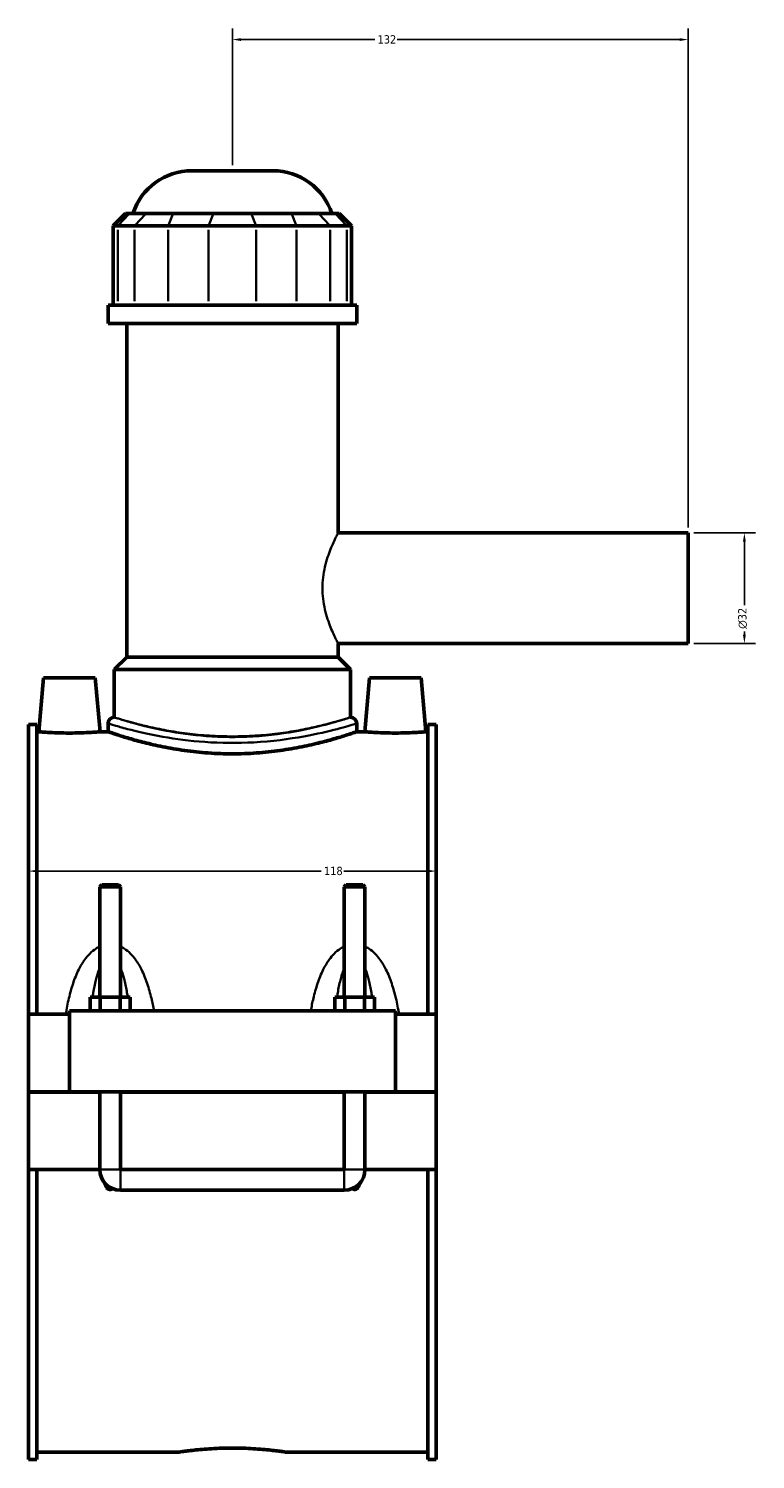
# Model space of a CAD drawing. Header units: millimetres. Extents: x -255 to 976, y -117 to 1182.
# Tile 2 of 8: x -255 to -45, y 241 to 655. Entities that reach past the tile are written whole.
import ezdxf

# ---------------------------------------------------------------- set-up
doc = ezdxf.new("R2010")
doc.units = ezdxf.units.MM
for name, color, linetype, lineweight in [('Dimension (ANSI)', 7, 'Continuous', 25), ('Visible (ANSI)', 7, 'Continuous', 50), ('Visible Narrow (ANSI)', 7, 'Continuous', 35)]:
    doc.layers.add(name, color=color, linetype=linetype, lineweight=lineweight)
doc.styles.add('Note Text (ANSI)', font='tahoma.ttf')
doc.dimstyles.new('Default - mm (ANSI)', dxfattribs={"dimtxt": 2.4, "dimasz": 2.5, "dimexe": 3.175, "dimexo": 1.6002, "dimgap": 0.8, "dimtad": 0, "dimtoh": 1, "dimdec": 0, "dimrnd": 1e-08, "dimzin": 4, "dimdsep": 46, "dimtxsty": 'Note Text (ANSI)', "dimcen": 0.09, "dimdle": 10, "dimclrd": 256, "dimclre": 256, "dimclrt": 5, "dimadec": 1, "dimazin": 1, "dimtfac": 1.27, "dimtofl": 0, "dimtmove": 0, "dimatfit": 3, "dimfxl": 1, "dimtolj": 1, "dimtzin": 4, "dimlwd": -1, "dimlwe": -1, "dimarcsym": 0})

# ---------------------------------------------------------------- blocks, each defined once
blk = doc.blocks.new('*D7')
at = {"layer": 'Defpoints', "color": 0, "transparency": 16777216}
for p in [(-255.45, 411.54), (-137.45, 411.54), (-137.45, 411.05)]:
    blk.add_point(p, dxfattribs=at)
at = {"layer": 'Dimension (ANSI)', "transparency": 16777216}
for p, q in [((-252.95, 411.05), (-170.71, 411.05)), ((-139.95, 411.05), (-164.19, 411.05))]:
    blk.add_line(p, q, dxfattribs=at)
for points in [[(-252.95, 411.47), (-252.95, 410.64), (-255.45, 411.05)], [(-139.95, 411.47), (-139.95, 410.64), (-137.45, 411.05)]]:
    blk.add_solid(points, dxfattribs=at)
at = {"layer": 'Dimension (ANSI)', "color": 5, "transparency": 16777216, "insert": (-169.91, 412.31), "char_height": 2.4, "attachment_point": 1, "style": 'Note Text (ANSI)'}
blk.add_mtext('\\A1;118', dxfattribs=at)
blk = doc.blocks.new('*D8')
at = {"layer": 'Defpoints', "color": 0, "transparency": 16777216}
for p in [(-196.45, 652.05), (-196.45, 614.05), (-64.45, 509.05)]:
    blk.add_point(p, dxfattribs=at)
at = {"layer": 'Dimension (ANSI)', "transparency": 16777216}
for p, q in [((-196.45, 615.65), (-196.45, 655.22)), ((-64.45, 510.65), (-64.45, 655.22)), ((-193.95, 652.05), (-155.2, 652.05)), ((-66.95, 652.05), (-148.7, 652.05))]:
    blk.add_line(p, q, dxfattribs=at)
for points in [[(-193.95, 652.46), (-193.95, 651.63), (-196.45, 652.05)], [(-66.95, 652.46), (-66.95, 651.63), (-64.45, 652.05)]]:
    blk.add_solid(points, dxfattribs=at)
at = {"layer": 'Dimension (ANSI)', "color": 5, "transparency": 16777216, "insert": (-154.4, 653.3), "char_height": 2.4, "attachment_point": 1, "style": 'Note Text (ANSI)'}
blk.add_mtext('\\A1;132', dxfattribs=at)
blk = doc.blocks.new('*D9')
at = {"layer": 'Defpoints', "color": 0, "transparency": 16777216}
for p in [(-64.45, 509.05), (-64.45, 477.05), (-48.18, 477.05)]:
    blk.add_point(p, dxfattribs=at)
at = {"layer": 'Dimension (ANSI)', "transparency": 16777216}
for p, q in [((-62.85, 509.05), (-45, 509.05)), ((-48.18, 506.55), (-48.18, 488.12)), ((-62.85, 477.05), (-45, 477.05)), ((-48.18, 479.55), (-48.18, 480.47))]:
    blk.add_line(p, q, dxfattribs=at)
for points in [[(-48.59, 506.55), (-47.76, 506.55), (-48.18, 509.05)], [(-48.59, 479.55), (-47.76, 479.55), (-48.18, 477.05)]]:
    blk.add_solid(points, dxfattribs=at)
at = {"layer": 'Dimension (ANSI)', "color": 5, "transparency": 16777216, "insert": (-49.98, 481.27), "char_height": 2.4, "attachment_point": 1, "rotation": 90, "style": 'Note Text (ANSI)'}
blk.add_mtext('\\A1;{\\fAIGDT|b0|i0;\\H2.4000;\\ln}\\fTahoma|b0|i0;\\H2.4000;32', dxfattribs=at)

msp = doc.modelspace()

# ---------------------------------------------------------------- linework, layer by layer
at = {"layer": 'Visible (ANSI)'}
for p, q in [((-208.14, 614.05), (-184.75, 614.05)), ((-227.36, 601.66), (-230.96, 598.06)), ((-227.36, 601.66), (-226.27, 601.66)), ((-221.43, 601.66), (-226.27, 601.66)), ((-221.43, 601.66), (-213.64, 601.66)), ((-201.96, 601.66), (-213.64, 601.66)), ((-201.96, 601.66), (-190.94, 601.66)), ((-179.26, 601.66), (-190.94, 601.66)), ((-179.26, 601.66), (-171.46, 601.66)), ((-166.63, 601.66), (-171.46, 601.66)), ((-166.63, 601.66), (-165.53, 601.66)), ((-165.53, 601.66), (-161.93, 598.06)), ((-229.59, 598.06), (-230.96, 598.06)), ((-230.96, 598.06), (-230.96, 575.11)), ((-229.59, 598.06), (-224.76, 598.06)), ((-215.01, 598.06), (-224.76, 598.06)), ((-215.01, 598.06), (-203.34, 598.06)), ((-189.56, 598.06), (-203.34, 598.06)), ((-189.56, 598.06), (-177.88, 598.06)), ((-168.14, 598.06), (-177.88, 598.06)), ((-168.14, 598.06), (-163.3, 598.06)), ((-161.93, 598.06), (-163.3, 598.06)), ((-161.93, 598.06), (-161.93, 575.11)), ((-160.45, 575.11), (-232.45, 575.11)), ((-232.45, 569.8), (-232.45, 575.11)), ((-160.45, 569.8), (-160.45, 575.11)), ((-160.45, 569.8), (-232.45, 569.8)), ((-227.05, 473.05), (-227.05, 569.8)), ((-165.85, 509.05), (-165.85, 569.8)), ((-165.85, 509.05), (-64.45, 509.05)), ((-64.45, 477.05), (-64.45, 509.05)), ((-165.85, 473.05), (-165.85, 477.05)), ((-165.85, 477.05), (-64.45, 477.05)), ((-227.05, 473.05), (-230.65, 469.45)), ((-165.85, 473.05), (-227.05, 473.05)), ((-165.85, 473.05), (-162.25, 469.45)), ((-162.25, 469.45), (-230.65, 469.45)), ((-230.65, 455.62), (-230.65, 469.45)), ((-162.25, 455.62), (-162.25, 469.45)), ((-251.15, 467.05), (-252.51, 451.45)), ((-251.15, 467.05), (-236.15, 467.05)), ((-236.15, 467.05), (-234.78, 451.45)), ((-156.75, 467.05), (-158.11, 451.45)), ((-141.75, 467.05), (-156.75, 467.05)), ((-141.75, 467.05), (-140.38, 451.45)), ((-255.45, 369.55), (-255.45, 453.53)), ((-253.09, 453.53), (-255.45, 453.53)), ((-253.09, 453.53), (-253.09, 369.55)), ((-232.45, 453.82), (-232.45, 451.45)), ((-160.45, 453.82), (-160.45, 451.45)), ((-139.81, 453.53), (-139.81, 369.55)), ((-137.45, 453.53), (-139.81, 453.53)), ((-137.45, 369.55), (-137.45, 453.53)), ((-253.09, 451.45), (-252.51, 451.45)), ((-234.78, 451.45), (-232.45, 451.45)), ((-160.45, 451.45), (-158.11, 451.45)), ((-140.38, 451.45), (-139.81, 451.45)), ((-234.25, 407.1), (-234.85, 406.5)), ((-234.85, 406.5), (-228.85, 406.5)), ((-234.85, 406.5), (-234.85, 374.55)), ((-229.45, 407.1), (-234.25, 407.1)), ((-229.45, 407.1), (-228.85, 406.5)), ((-228.85, 406.5), (-228.85, 374.55)), ((-163.45, 407.1), (-164.05, 406.5)), ((-164.05, 406.5), (-158.05, 406.5)), ((-164.05, 374.55), (-164.05, 406.5)), ((-158.65, 407.1), (-163.45, 407.1)), ((-158.65, 407.1), (-158.05, 406.5)), ((-158.05, 374.55), (-158.05, 406.5)), ((-237.62, 370.55), (-237.62, 374.55)), ((-234.73, 374.55), (-237.62, 374.55)), ((-234.73, 370.55), (-234.73, 374.55)), ((-228.96, 374.55), (-234.73, 374.55)), ((-228.96, 370.55), (-228.96, 374.55)), ((-226.07, 374.55), (-228.96, 374.55)), ((-226.07, 370.55), (-226.07, 374.55)), ((-166.82, 370.55), (-166.82, 374.55)), ((-163.93, 374.55), (-166.82, 374.55)), ((-163.93, 370.55), (-163.93, 374.55)), ((-158.16, 374.55), (-163.93, 374.55)), ((-158.16, 370.55), (-158.16, 374.55)), ((-155.27, 374.55), (-158.16, 374.55)), ((-155.27, 370.55), (-155.27, 374.55)), ((-255.45, 369.55), (-243.65, 369.55)), ((-255.45, 347.1), (-255.45, 369.55)), ((-243.65, 370.55), (-149.25, 370.55)), ((-243.65, 370.55), (-243.65, 347.1)), ((-149.25, 347.1), (-149.25, 370.55)), ((-149.25, 369.55), (-137.45, 369.55)), ((-137.45, 369.55), (-137.45, 347.1)), ((-255.45, 347.1), (-243.65, 347.1)), ((-255.45, 324.55), (-255.45, 347)), ((-234.85, 347), (-255.45, 347)), ((-243.65, 347.1), (-149.25, 347.1)), ((-234.85, 347.1), (-234.85, 347)), ((-234.85, 324.55), (-234.85, 347)), ((-228.85, 347.1), (-228.85, 347)), ((-228.85, 347), (-228.85, 324.55)), ((-164.05, 347), (-228.85, 347)), ((-164.05, 347), (-164.05, 347.1)), ((-164.05, 324.55), (-164.05, 347)), ((-158.05, 347), (-158.05, 347.1)), ((-158.05, 347), (-158.05, 324.55)), ((-137.45, 347), (-158.05, 347)), ((-149.25, 347.1), (-137.45, 347.1)), ((-137.45, 347), (-137.45, 324.55)), ((-255.45, 240.56), (-255.45, 324.55)), ((-255.45, 324.55), (-234.85, 324.55)), ((-253.09, 324.55), (-253.09, 240.56)), ((-228.85, 324.55), (-164.05, 324.55)), ((-158.05, 324.55), (-137.45, 324.55)), ((-139.81, 324.55), (-139.81, 240.56)), ((-137.45, 240.56), (-137.45, 324.55)), ((-228.85, 318.55), (-164.05, 318.55)), ((-253.09, 240.56), (-255.45, 240.56)), ((-253.09, 242.65), (-212.13, 242.65)), ((-180.77, 242.65), (-139.81, 242.65)), ((-137.45, 240.56), (-139.81, 240.56))]:
    msp.add_line(p, q, dxfattribs=at)
for centre, radius, start, end in [((-208.14, 596.05), 18, 90, 161.8403), ((-184.75, 596.05), 18, 18.1597, 90), ((-230.65, 453.82), 1.8, 90, 180), ((-162.25, 453.82), 1.8, 0, 90), ((-228.85, 324.55), 6, 180, 270), ((-164.05, 324.55), 6, 270, 0)]:
    msp.add_arc(centre, radius, start, end, dxfattribs=at)
for points, knots in [([(-234.78, 451.45), (-234.78, 451.45), (-235, 451.43), (-235.91, 451.36), (-236.59, 451.3), (-238.16, 451.21), (-239.15, 451.16), (-241.34, 451.09), (-242.53, 451.07), (-244.76, 451.07), (-245.95, 451.09), (-248.14, 451.16), (-249.14, 451.21), (-250.71, 451.3), (-251.39, 451.36), (-252.29, 451.43), (-252.51, 451.45), (-252.51, 451.45)], [1.338907, 1.338907, 1.338907, 1.338907, 1.673491, 1.673491, 2.008074, 2.008074, 2.342944, 2.342944, 2.677815, 2.677815, 3.012686, 3.012686, 3.347556, 3.347556, 3.682139, 3.682139, 4.016722, 4.016722, 4.016722, 4.016722]), ([(-160.45, 451.45), (-160.45, 451.45), (-160.67, 451.37), (-161.59, 451.06), (-162.29, 450.82), (-164.13, 450.23), (-165.27, 449.87), (-167.91, 449.11), (-169.4, 448.69), (-172.58, 447.9), (-174.37, 447.48), (-178.29, 446.69), (-180.4, 446.32), (-184.83, 445.7), (-187.15, 445.46), (-191.81, 445.12), (-194.17, 445.04), (-198.73, 445.04), (-201.08, 445.12), (-205.75, 445.46), (-208.06, 445.7), (-212.49, 446.32), (-214.61, 446.69), (-218.52, 447.48), (-220.31, 447.9), (-223.49, 448.69), (-224.98, 449.11), (-227.62, 449.87), (-228.76, 450.23), (-230.61, 450.82), (-231.31, 451.06), (-232.23, 451.37), (-232.45, 451.45), (-232.45, 451.45)], [5.47324, 5.47324, 5.47324, 5.47324, 6.157211, 6.157211, 6.841183, 6.841183, 7.525155, 7.525155, 8.209127, 8.209127, 8.893465, 8.893465, 9.577803, 9.577803, 10.262141, 10.262141, 10.946479, 10.946479, 11.630818, 11.630818, 12.315156, 12.315156, 12.999494, 12.999494, 13.683832, 13.683832, 14.367804, 14.367804, 15.051776, 15.051776, 15.735747, 15.735747, 16.419719, 16.419719, 16.419719, 16.419719]), ([(-140.38, 451.45), (-140.38, 451.45), (-140.6, 451.43), (-141.51, 451.36), (-142.19, 451.3), (-143.76, 451.21), (-144.75, 451.16), (-146.94, 451.09), (-148.13, 451.07), (-149.25, 451.07), (-150.36, 451.07), (-151.55, 451.09), (-153.74, 451.16), (-154.74, 451.21), (-156.31, 451.3), (-156.99, 451.36), (-157.89, 451.43), (-158.11, 451.45), (-158.11, 451.45)], [4.016722, 4.016722, 4.016722, 4.016722, 4.351306, 4.351306, 4.685889, 4.685889, 5.020759, 5.020759, 5.35563, 5.35563, 5.35563, 5.690501, 5.690501, 6.025371, 6.025371, 6.359954, 6.359954, 6.694537, 6.694537, 6.694537, 6.694537]), ([(-231.2, 319.03), (-231.25, 318.99), (-231.29, 318.96), (-231.42, 318.88), (-231.5, 318.84), (-231.67, 318.79), (-231.76, 318.78), (-231.94, 318.78), (-232.02, 318.79), (-232.19, 318.84), (-232.28, 318.88), (-232.51, 319.03), (-232.65, 319.16), (-233.11, 319.69), (-233.35, 320.2), (-233.57, 320.79), (-233.59, 320.84), (-233.61, 320.9)], [1.535936, 1.535936, 1.535936, 1.535936, 1.5521174, 1.5521174, 1.5785837, 1.5785837, 1.6050499, 1.6050499, 1.6315162, 1.6315162, 1.6579824, 1.6579824, 1.7109149, 1.7109149, 1.8732029, 1.8732029, 1.8900181, 1.8900181, 1.8900181, 1.8900181]), ([(-159.29, 320.9), (-159.31, 320.84), (-159.33, 320.79), (-159.55, 320.2), (-159.79, 319.69), (-160.25, 319.16), (-160.38, 319.03), (-160.62, 318.88), (-160.7, 318.84), (-160.87, 318.79), (-160.96, 318.78), (-161.14, 318.78), (-161.22, 318.79), (-161.39, 318.84), (-161.48, 318.88), (-161.6, 318.96), (-161.65, 318.99), (-161.69, 319.03)], [1.3200817, 1.3200817, 1.3200817, 1.3200817, 1.336897, 1.336897, 1.4991849, 1.4991849, 1.5521174, 1.5521174, 1.5785837, 1.5785837, 1.6050499, 1.6050499, 1.6315162, 1.6315162, 1.6579824, 1.6579824, 1.6741639, 1.6741639, 1.6741639, 1.6741639]), ([(-212.13, 242.65), (-212.13, 242.65), (-212.03, 242.66), (-211.64, 242.72), (-211.33, 242.76), (-210.53, 242.87), (-210.03, 242.94), (-208.88, 243.09), (-208.23, 243.16), (-206.84, 243.31), (-206.05, 243.39), (-204.34, 243.53), (-203.42, 243.6), (-201.49, 243.71), (-200.48, 243.76), (-198.45, 243.82), (-197.43, 243.83), (-195.46, 243.83), (-194.44, 243.82), (-192.42, 243.76), (-191.41, 243.71), (-189.48, 243.6), (-188.55, 243.53), (-186.84, 243.39), (-186.05, 243.31), (-184.66, 243.16), (-184.01, 243.09), (-182.86, 242.94), (-182.36, 242.87), (-181.56, 242.76), (-181.26, 242.72), (-180.86, 242.66), (-180.77, 242.65), (-180.77, 242.65)], [2.366429, 2.366429, 2.366429, 2.366429, 2.66223, 2.66223, 2.958031, 2.958031, 3.253832, 3.253832, 3.549634, 3.549634, 3.84544, 3.84544, 4.141246, 4.141246, 4.437052, 4.437052, 4.732858, 4.732858, 5.028665, 5.028665, 5.324471, 5.324471, 5.620277, 5.620277, 5.916083, 5.916083, 6.211885, 6.211885, 6.507686, 6.507686, 6.803487, 6.803487, 7.099288, 7.099288, 7.099288, 7.099288])]:
    msp.add_open_spline(points, degree=3, knots=knots, dxfattribs=at)
at = {"layer": 'Visible Narrow (ANSI)'}
for p, q in [((-226.43, 601.48), (-229.43, 598.24)), ((-224.59, 598.24), (-221.6, 601.48)), ((-213.71, 601.48), (-214.95, 598.24)), ((-202.03, 601.48), (-203.27, 598.24)), ((-190.87, 601.48), (-189.63, 598.24)), ((-179.19, 601.48), (-177.95, 598.24)), ((-171.3, 601.48), (-168.3, 598.24)), ((-166.46, 601.48), (-163.47, 598.24)), ((-229.59, 576.25), (-229.59, 596.91)), ((-224.76, 596.91), (-224.76, 576.25)), ((-215.01, 576.25), (-215.01, 596.91)), ((-203.34, 596.91), (-203.34, 576.25)), ((-189.56, 576.25), (-189.56, 596.91)), ((-177.88, 596.91), (-177.88, 576.25)), ((-168.14, 576.25), (-168.14, 596.91)), ((-163.3, 596.91), (-163.3, 576.25)), ((-234.81, 324.55), (-228.88, 324.55)), ((-228.85, 318.58), (-228.85, 324.51)), ((-164.05, 318.58), (-164.05, 324.51)), ((-158.08, 324.55), (-164.01, 324.55))]:
    msp.add_line(p, q, dxfattribs=at)
for points, knots in [([(-165.85, 477.05), (-165.85, 477.05), (-165.9, 477.15), (-166.11, 477.56), (-166.27, 477.88), (-166.68, 478.7), (-166.92, 479.21), (-167.45, 480.38), (-167.74, 481.03), (-168.57, 483.13), (-169.19, 484.9), (-169.87, 487.85), (-170.05, 488.88), (-170.3, 490.96), (-170.36, 492.02), (-170.36, 494.08), (-170.3, 495.13), (-170.05, 497.22), (-169.87, 498.24), (-169.19, 501.19), (-168.57, 502.96), (-167.74, 505.06), (-167.45, 505.72), (-166.92, 506.88), (-166.68, 507.39), (-166.27, 508.22), (-166.11, 508.53), (-165.9, 508.95), (-165.85, 509.05), (-165.85, 509.05)], [2.465504, 2.465504, 2.465504, 2.465504, 2.773175, 2.773175, 3.080846, 3.080846, 3.388517, 3.388517, 3.696188, 3.696188, 4.313598, 4.313598, 4.622303, 4.622303, 4.931008, 4.931008, 5.239713, 5.239713, 5.548418, 5.548418, 6.165828, 6.165828, 6.473499, 6.473499, 6.78117, 6.78117, 7.088841, 7.088841, 7.396512, 7.396512, 7.396512, 7.396512]), ([(-232.45, 453.82), (-232.45, 453.82), (-232.41, 453.81), (-232.09, 453.71), (-231.48, 453.53), (-229.59, 452.98), (-228.35, 452.63), (-224.18, 451.54), (-220.67, 450.71), (-212.9, 449.34), (-208.77, 448.79), (-199.79, 448.15), (-194.92, 448.11), (-185.01, 448.66), (-180.04, 449.31), (-171.92, 450.79), (-168.62, 451.57), (-163.64, 452.86), (-161.92, 453.38), (-160.66, 453.76), (-160.45, 453.82), (-160.45, 453.82)], [-27.346662, -27.346662, -27.346662, -27.346662, -27.069743, -27.069743, -26.206606, -26.206606, -25.380434, -25.380434, -23.938175, -23.938175, -22.651018, -22.651018, -21.276263, -21.276263, -19.748511, -19.748511, -18.380605, -18.380605, -17.051622, -17.051622, -16.407996, -16.407996, -16.407996, -16.407996]), ([(-162.25, 455.62), (-162.25, 455.62), (-162.45, 455.56), (-163.65, 455.17), (-165.28, 454.65), (-170.01, 453.33), (-173.14, 452.53), (-180.86, 451.04), (-185.59, 450.37), (-194.99, 449.81), (-199.62, 449.86), (-208.15, 450.5), (-212.08, 451.07), (-219.45, 452.46), (-222.79, 453.3), (-226.76, 454.41), (-227.94, 454.77), (-229.73, 455.32), (-230.31, 455.51), (-230.61, 455.61), (-230.65, 455.62), (-230.65, 455.62)], [16.407996, 16.407996, 16.407996, 16.407996, 17.051622, 17.051622, 18.380605, 18.380605, 19.748511, 19.748511, 21.276263, 21.276263, 22.651018, 22.651018, 23.938175, 23.938175, 25.380434, 25.380434, 26.206606, 26.206606, 27.069743, 27.069743, 27.346662, 27.346662, 27.346662, 27.346662]), ([(-162.25, 455.62), (-162.25, 455.62), (-162.46, 455.56), (-163.33, 455.29), (-163.99, 455.08), (-165.74, 454.57), (-166.83, 454.26), (-169.34, 453.6), (-170.75, 453.24), (-173.77, 452.55), (-175.48, 452.19), (-179.2, 451.51), (-181.21, 451.19), (-185.42, 450.66), (-187.62, 450.45), (-192.05, 450.17), (-194.28, 450.1), (-198.61, 450.1), (-200.84, 450.17), (-205.27, 450.45), (-207.47, 450.66), (-211.68, 451.19), (-213.69, 451.51), (-217.41, 452.19), (-219.12, 452.55), (-222.14, 453.24), (-223.56, 453.6), (-226.06, 454.26), (-227.15, 454.57), (-228.9, 455.08), (-229.57, 455.29), (-230.44, 455.56), (-230.65, 455.62), (-230.65, 455.62)], [5.191475, 5.191475, 5.191475, 5.191475, 5.84029, 5.84029, 6.489106, 6.489106, 7.137922, 7.137922, 7.786737, 7.786737, 8.43579, 8.43579, 9.084843, 9.084843, 9.733896, 9.733896, 10.382949, 10.382949, 11.032002, 11.032002, 11.681055, 11.681055, 12.330108, 12.330108, 12.979161, 12.979161, 13.627976, 13.627976, 14.276792, 14.276792, 14.925608, 14.925608, 15.574424, 15.574424, 15.574424, 15.574424]), ([(-234.85, 389.21), (-235.22, 389.04), (-235.58, 388.84), (-236.6, 388.18), (-237.21, 387.67), (-238.29, 386.58), (-238.75, 386.01), (-239.84, 384.52), (-240.41, 383.55), (-241.57, 381.24), (-242.12, 379.87), (-243.06, 377.07), (-243.45, 375.64), (-244.15, 372.66), (-244.45, 371.11), (-244.7, 369.55)], [-2.933683, -2.933683, -2.933683, -2.933683, -2.81067, -2.81067, -2.571944, -2.571944, -2.353828, -2.353828, -2.024164, -2.024164, -1.5956, -1.5956, -1.170935, -1.170935, -0.724591, -0.724591, -0.724591, -0.724591]), ([(-219.16, 370.55), (-219.37, 371.77), (-219.62, 372.99), (-220.24, 375.64), (-220.63, 377.07), (-221.58, 379.87), (-222.12, 381.24), (-223.28, 383.55), (-223.85, 384.52), (-224.94, 386.01), (-225.41, 386.58), (-226.48, 387.67), (-227.1, 388.18), (-228.11, 388.84), (-228.47, 389.04), (-228.85, 389.21)], [-5.667372, -5.667372, -5.667372, -5.667372, -5.316213, -5.316213, -4.891548, -4.891548, -4.462984, -4.462984, -4.13332, -4.13332, -3.915204, -3.915204, -3.676478, -3.676478, -3.553466, -3.553466, -3.553466, -3.553466]), ([(-164.05, 389.21), (-164.42, 389.04), (-164.78, 388.84), (-165.8, 388.18), (-166.41, 387.67), (-167.49, 386.58), (-167.95, 386.01), (-169.04, 384.52), (-169.61, 383.55), (-170.77, 381.24), (-171.32, 379.87), (-172.26, 377.07), (-172.65, 375.64), (-173.28, 372.99), (-173.52, 371.77), (-173.74, 370.55)], [-2.933683, -2.933683, -2.933683, -2.933683, -2.81067, -2.81067, -2.571944, -2.571944, -2.353828, -2.353828, -2.024164, -2.024164, -1.5956, -1.5956, -1.170935, -1.170935, -0.819776, -0.819776, -0.819776, -0.819776]), ([(-148.19, 369.55), (-148.44, 371.11), (-148.74, 372.66), (-149.44, 375.64), (-149.83, 377.07), (-150.78, 379.87), (-151.32, 381.24), (-152.48, 383.55), (-153.05, 384.52), (-154.14, 386.01), (-154.61, 386.58), (-155.68, 387.67), (-156.3, 388.18), (-157.31, 388.84), (-157.67, 389.04), (-158.05, 389.21)], [-5.762558, -5.762558, -5.762558, -5.762558, -5.316213, -5.316213, -4.891548, -4.891548, -4.462984, -4.462984, -4.13332, -4.13332, -3.915204, -3.915204, -3.676478, -3.676478, -3.553466, -3.553466, -3.553466, -3.553466]), ([(-236.92, 374.55), (-236.86, 374.95), (-236.8, 375.36), (-236.52, 377.04), (-236.27, 378.29), (-235.74, 380.41), (-235.48, 381.29), (-235.08, 382.41), (-234.96, 382.69), (-234.85, 382.97)], [1.462142, 1.462142, 1.462142, 1.462142, 1.5956, 1.5956, 2.024164, 2.024164, 2.353828, 2.353828, 2.47253, 2.47253, 2.47253, 2.47253]), ([(-228.85, 382.97), (-228.73, 382.69), (-228.62, 382.41), (-228.21, 381.29), (-227.96, 380.41), (-227.43, 378.29), (-227.18, 377.04), (-226.9, 375.36), (-226.83, 374.95), (-226.77, 374.55)], [4.014618, 4.014618, 4.014618, 4.014618, 4.13332, 4.13332, 4.462984, 4.462984, 4.891548, 4.891548, 5.025006, 5.025006, 5.025006, 5.025006]), ([(-166.12, 374.55), (-166.06, 374.95), (-166, 375.36), (-165.72, 377.04), (-165.47, 378.29), (-164.94, 380.41), (-164.68, 381.29), (-164.28, 382.41), (-164.16, 382.69), (-164.05, 382.97)], [1.462142, 1.462142, 1.462142, 1.462142, 1.5956, 1.5956, 2.024164, 2.024164, 2.353828, 2.353828, 2.47253, 2.47253, 2.47253, 2.47253]), ([(-158.05, 382.97), (-157.93, 382.69), (-157.82, 382.41), (-157.41, 381.29), (-157.16, 380.41), (-156.63, 378.29), (-156.38, 377.04), (-156.1, 375.36), (-156.03, 374.95), (-155.97, 374.55)], [4.014618, 4.014618, 4.014618, 4.014618, 4.13332, 4.13332, 4.462984, 4.462984, 4.891548, 4.891548, 5.025006, 5.025006, 5.025006, 5.025006])]:
    msp.add_open_spline(points, degree=3, knots=knots, dxfattribs=at)

# ---------------------------------------------------------------- dimensions: what is measured, and where the dimension line sits
at = {"layer": 'Dimension (ANSI)'}
for base, p1, p2, override, picture, middle in [((-196.45, 652.05), (-64.45, 509.05), (-196.45, 614.05), {"dimgap": 0.8, "dimtoh": 0, "dimdec": 0, "dimtol": 0, "dimlim": 0, "dimtp": 0, "dimtm": 0, "dimtdec": 2, "dimatfit": 1}, '*D8', (-151.95, 652.05)), ((-137.45, 411.05), (-255.45, 411.54), (-137.45, 411.54), {"dimgap": 0.8, "dimtoh": 0, "dimdec": 0, "dimse1": 1, "dimse2": 1, "dimtol": 0, "dimlim": 0, "dimtp": 0, "dimtm": 0, "dimtdec": 2, "dimatfit": 1}, '*D7', (-167.45, 411.05))]:
    dim = msp.add_linear_dim(base=base, p1=p1, p2=p2, angle=180, dimstyle='Default - mm (ANSI)', override=override, dxfattribs=at)
    dim.commit()
    dim.dimension.update_dxf_attribs({"geometry": picture, "text_midpoint": middle, "dimtype": 160})
dim = msp.add_linear_dim(base=(-48.18, 477.05), p1=(-64.45, 509.05), p2=(-64.45, 477.05), angle=90, text='{\\fAIGDT|b0|i0;\\H2.4000;\\ln}\\fTahoma|b0|i0;\\H2.4000;<>', dimstyle='Default - mm (ANSI)', override={"dimgap": 0.8, "dimtoh": 0, "dimdec": 0, "dimtol": 0, "dimlim": 0, "dimtp": 0, "dimtm": 0, "dimtdec": 2, "dimatfit": 1}, dxfattribs=at)
dim.commit()
dim.dimension.update_dxf_attribs({"geometry": '*D9', "text_midpoint": (-48.18, 484.29), "dimtype": 160})

doc.saveas('drawing.dxf')
